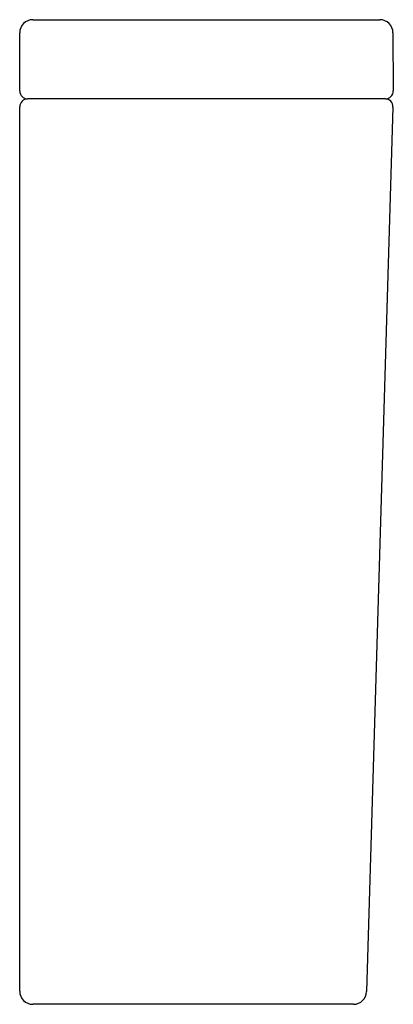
# Model space of a CAD drawing. Header units: millimetres. Extents: x 4101.442 to 4101.583, y 2277.436 to 2277.809.
import ezdxf

# ---------------------------------------------------------------- set-up
doc = ezdxf.new("R2010")
doc.units = ezdxf.units.MM
doc.layers.add('SANINDUSA', color=3, linetype='Continuous')

msp = doc.modelspace()

# ---------------------------------------------------------------- linework, layer by layer
at = {"layer": 'SANINDUSA'}
for p, q in [((4101.44714, 2277.80908), (4101.46014, 2277.80908)), ((4101.46014, 2277.80908), (4101.56537, 2277.80908)), ((4101.56537, 2277.80908), (4101.57837, 2277.80908)), ((4101.44214, 2277.78208), (4101.44214, 2277.80408)), ((4101.58337, 2277.80411), (4101.58349, 2277.7821)), ((4101.46014, 2277.77908), (4101.44514, 2277.77908)), ((4101.56549, 2277.77908), (4101.46014, 2277.77908)), ((4101.58049, 2277.77908), (4101.56549, 2277.77908)), ((4101.44214, 2277.44108), (4101.44214, 2277.77608)), ((4101.58335, 2277.77599), (4101.57341, 2277.44093)), ((4101.46014, 2277.43608), (4101.44714, 2277.43608)), ((4101.55542, 2277.43608), (4101.46014, 2277.43608)), ((4101.56841, 2277.43608), (4101.55542, 2277.43608))]:
    msp.add_line(p, q, dxfattribs=at)
for centre, radius, start, end in [((4101.44714, 2277.80408), 0.005, 90, 180), ((4101.57837, 2277.80408), 0.005, 0.3, 90), ((4101.44514, 2277.78208), 0.003, 180, 270), ((4101.58049, 2277.78208), 0.003, 270, 0.3), ((4101.44514, 2277.77608), 0.003, 90, 180), ((4101.58036, 2277.77608), 0.003, 358.3, 90), ((4101.44714, 2277.44108), 0.005, 180, 270), ((4101.56841, 2277.44108), 0.005, 270, 358.3)]:
    msp.add_arc(centre, radius, start, end, dxfattribs=at)

doc.saveas('drawing.dxf')
